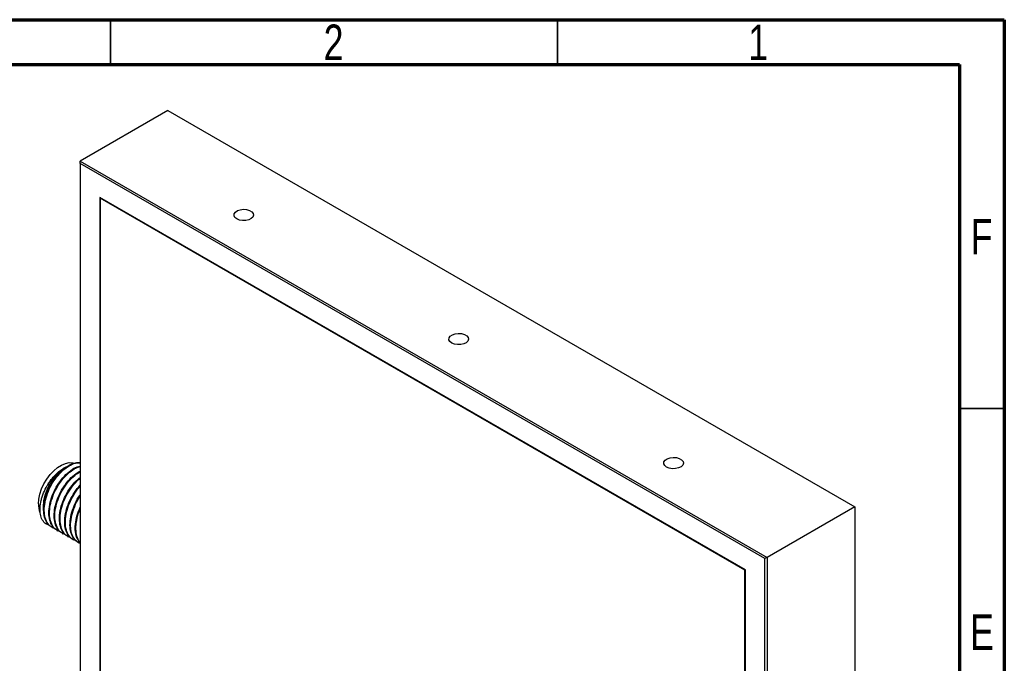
# Model space of a CAD drawing. Header units: millimetres. Extents: x 15 to 415, y 5 to 292.
# Tile 11 of 11: x 305 to 415, y 220 to 292. Entities that reach past the tile are written whole.
import ezdxf

# ---------------------------------------------------------------- set-up
doc = ezdxf.new("R2010")
doc.units = ezdxf.units.MM
doc.styles.add('SLDTEXTSTYLE0', font='TXT', dxfattribs={"width": 0.75})

msp = doc.modelspace()

# ---------------------------------------------------------------- linework, layer by layer
at = {"color": 7, "linetype": 'Continuous', "lineweight": 70}
for p, q in [((15, 292), (415, 292)), ((415, 292), (415, 5)), ((20, 287), (410, 287)), ((410, 287), (410, 10))]:
    msp.add_line(p, q, dxfattribs=at)
at = {"color": 7, "linetype": 'Continuous', "lineweight": 35}
for p, q in [((315, 287), (315, 292)), ((365, 287), (365, 292)), ((410, 248.5), (415, 248.5))]:
    msp.add_line(p, q, dxfattribs=at)
at = {"color": 7, "linetype": 'Continuous', "lineweight": 25}
for p, q in [((321.4311, 281.8507), (311.6211, 276.1876)), ((321.4311, 281.8507), (398.27, 237.4925)), ((311.6211, 275.9154), (311.6211, 276.1876)), ((311.6211, 276.1876), (388.4601, 231.8294)), ((388.2244, 231.6933), (311.6211, 275.9154)), ((311.6211, 275.9154), (311.6211, 187.4568)), ((386.0323, 230.4274), (313.8132, 272.1187)), ((313.8132, 272.1187), (313.8132, 188.7227)), ((313.8603, 272.0915), (313.8603, 272.037)), ((313.9075, 272.0643), (313.8603, 272.037)), ((385.9852, 230.4002), (313.8603, 272.037)), ((313.8603, 272.037), (313.8603, 188.7499)), ((398.27, 237.4925), (388.4601, 231.8294)), ((398.27, 237.4925), (398.27, 148.7618)), ((308.4269, 235.2032), (308.5006, 235.1606)), ((309.0161, 234.8631), (309.0899, 234.8205)), ((309.6054, 234.5229), (309.6791, 234.4803)), ((310.1946, 234.1827), (310.2684, 234.1401)), ((310.7839, 233.8425), (310.8577, 233.8)), ((311.3731, 233.5024), (311.4469, 233.4598)), ((388.4601, 231.8294), (388.2244, 231.6933)), ((388.2244, 143.2347), (388.2244, 231.6933)), ((388.4601, 231.8294), (388.4601, 143.0986)), ((386.0323, 230.4274), (385.9852, 230.4002)), ((385.9852, 147.1131), (385.9852, 230.4002)), ((386.0323, 147.0314), (386.0323, 230.4274))]:
    msp.add_line(p, q, dxfattribs=at)
at = {"color": 7, "linetype": 'Continuous', "lineweight": 25, "flags": 128}
for points in [[(329.1385, 269.6998), (328.9281, 269.87), (328.8248, 270.0703), (328.8398, 270.2792), (328.9714, 270.4739), (329.2054, 270.6334), (329.5165, 270.7404), (329.8709, 270.7833), (330.2302, 270.7575), (330.5555, 270.6657), (330.8116, 270.5179), (330.9706, 270.3301), (331.0154, 270.1226), (330.9411, 269.918), (330.7557, 269.7384), (330.4794, 269.6033), (330.1421, 269.5274), (329.7803, 269.5187), (329.4332, 269.5784), (329.1385, 269.6998)], [(353.1802, 255.8209), (352.9698, 255.991), (352.8664, 256.1914), (352.8814, 256.4002), (353.013, 256.595), (353.2471, 256.7545), (353.5581, 256.8615), (353.9125, 256.9044), (354.2719, 256.8785), (354.5972, 256.7867), (354.8532, 256.6389), (355.0123, 256.4511), (355.057, 256.2437), (354.9827, 256.0391), (354.7974, 255.8595), (354.5211, 255.7244), (354.1837, 255.6484), (353.8219, 255.6398), (353.4749, 255.6994), (353.1802, 255.8209)], [(306.9354, 237.8255), (306.9752, 238.3588), (307.0932, 238.9208), (307.2857, 239.4935), (307.5465, 240.0586), (307.8672, 240.5978), (308.2375, 241.0938), (308.6455, 241.5307), (309.078, 241.8945), (309.5213, 242.1733), (309.961, 242.3584), (310.3829, 242.4436), (310.7737, 242.4264), (310.9143, 242.3921)], [(377.2218, 241.942), (377.0114, 242.1121), (376.9081, 242.3124), (376.923, 242.5213), (377.0547, 242.716), (377.2887, 242.8756), (377.5998, 242.9826), (377.9542, 243.0255), (378.3135, 242.9996), (378.6388, 242.9078), (378.8949, 242.76), (379.0539, 242.5722), (379.0987, 242.3647), (379.0244, 242.1601), (378.839, 241.9806), (378.5627, 241.8455), (378.2254, 241.7695), (377.8636, 241.7608), (377.5165, 241.8205), (377.2218, 241.942)]]:
    msp.add_lwpolyline(points, dxfattribs=at)
at = {"color": 7, "linetype": 'Continuous', "lineweight": 25}
msp.add_arc((309.2499, 237.7569), 2.3156, 178.301482, 202.74759, dxfattribs=at)
for points, knots in [([(308.4439, 235.2322), (308.34, 235.2866), (308.0452, 235.4408), (307.7266, 235.9541), (307.5166, 236.7048), (307.5131, 237.6045), (307.7025, 238.5804), (308.0764, 239.5676), (308.6058, 240.4964), (309.2483, 241.3048), (309.9627, 241.9392), (310.6896, 242.3381), (311.262, 242.5082), (311.5409, 242.4488), (311.6211, 242.4317)], [0, 0, 0, 0, 0.05008597, 0.14202071, 0.23371223, 0.32363015, 0.4156142, 0.5072343, 0.59717827, 0.68920718, 0.78075152, 0.87073018, 0.96279949, 1, 1, 1, 1]), ([(308.7234, 235.0901), (308.5989, 235.1353), (308.2712, 235.2545), (307.8975, 235.7204), (307.6305, 236.4199), (307.5675, 237.2843), (307.6998, 238.2436), (308.0213, 239.2351), (308.5086, 240.1877), (309.1217, 241.0384), (309.8198, 241.7301), (310.5487, 242.2006), (311.1712, 242.4374), (311.4999, 242.4064), (311.6211, 242.395)], [0, 0, 0, 0, 0.05478593, 0.14422384, 0.23436859, 0.32247406, 0.41199444, 0.50210392, 0.59016722, 0.67976587, 0.76983569, 0.85786526, 0.94753795, 1, 1, 1, 1]), ([(307.359, 236.0486), (307.2712, 236.231), (307.2081, 236.4356), (307.1502, 236.7753), (307.1371, 236.8945), (307.1239, 237.1387), (307.1237, 237.2645), (307.142, 237.6523), (307.1815, 237.9275), (307.2778, 238.3422), (307.316, 238.4815), (307.4052, 238.7624), (307.4564, 238.905), (307.6265, 239.3277), (307.7606, 239.6023), (307.9929, 240.0034), (308.0759, 240.1359), (308.2485, 240.3894), (308.3384, 240.5114), (308.5255, 240.746), (308.6226, 240.8586), (308.8242, 241.0742), (308.9283, 241.1764), (309.2423, 241.4596), (309.457, 241.6205), (309.6772, 241.7523)], [0, 0, 0, 0, 0.125, 0.125, 0.1875, 0.1875, 0.25, 0.25, 0.375, 0.375, 0.4375, 0.4375, 0.5, 0.5, 0.625, 0.625, 0.6875, 0.6875, 0.75, 0.75, 0.8125, 0.8125, 0.875, 0.875, 1, 1, 1, 1]), ([(307.5478, 237.1047), (307.5437, 237.1192), (307.478, 237.3518), (307.5053, 237.7404), (307.5708, 238.299), (307.6827, 238.799), (307.9248, 239.4952), (308.3106, 240.2558), (308.8518, 241.011), (309.3301, 241.4916), (309.6105, 241.7022), (309.6772, 241.7523)], [0, 0, 0, 0, 0.01071852, 0.17270766, 0.22473946, 0.34026053, 0.45543472, 0.61753153, 0.78245615, 0.94824858, 1, 1, 1, 1]), ([(309.0332, 234.8921), (308.9292, 234.9464), (308.6345, 235.1006), (308.3159, 235.6139), (308.1058, 236.3646), (308.1024, 237.2643), (308.2918, 238.2402), (308.6658, 239.2276), (309.1949, 240.1554), (309.8384, 240.9678), (310.5487, 241.5875), (311.1544, 241.9575), (311.4821, 242.0197), (311.5861, 242.0395)], [0, 0, 0, 0, 0.05488721, 0.1556348, 0.25611587, 0.35465331, 0.45545494, 0.55585774, 0.65442374, 0.75527453, 0.8555943, 0.95419831, 1, 1, 1, 1]), ([(309.3126, 234.7499), (309.1881, 234.7952), (308.8605, 234.9143), (308.4868, 235.3802), (308.2198, 236.0797), (308.1568, 236.9441), (308.2891, 237.9034), (308.6106, 238.8951), (309.0977, 239.847), (309.7115, 240.7003), (310.4071, 241.3821), (311.0689, 241.8367), (311.4596, 241.946), (311.6211, 241.9912)], [0, 0, 0, 0, 0.05955747, 0.15678489, 0.25478072, 0.35055967, 0.44787675, 0.54583424, 0.64156734, 0.73896951, 0.83688388, 0.93258031, 1, 1, 1, 1]), ([(309.6225, 234.5519), (309.5185, 234.6063), (309.2237, 234.7605), (308.9051, 235.2737), (308.6951, 236.0245), (308.6916, 236.9241), (308.881, 237.9002), (309.255, 238.8869), (309.7844, 239.8173), (310.4268, 240.6194), (311.0625, 241.2049), (311.463, 241.409), (311.6211, 241.4896)], [0, 0, 0, 0, 0.05958865, 0.1689659, 0.27805381, 0.3850316, 0.49446752, 0.60347045, 0.71047925, 0.81996854, 0.92888134, 1, 1, 1, 1]), ([(309.9019, 234.4097), (309.7774, 234.455), (309.4497, 234.5741), (309.076, 235.04), (308.8091, 235.7396), (308.7461, 236.6039), (308.8783, 237.5633), (309.1998, 238.5546), (309.6871, 239.5082), (310.3003, 240.3547), (310.9657, 241.0293), (311.4158, 241.2972), (311.6211, 241.4194)], [0, 0, 0, 0, 0.064803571, 0.170595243, 0.277223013, 0.381438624, 0.487327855, 0.593913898, 0.698079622, 0.804061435, 0.910600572, 1, 1, 1, 1]), ([(309.6772, 241.7523), (309.7763, 241.8213), (309.9139, 241.9171), (310.0472, 241.957), (310.0845, 241.9682)], [0, 0, 0, 0, 0.72035534, 1, 1, 1, 1]), ([(310.2117, 234.2117), (310.1078, 234.2661), (309.813, 234.4203), (309.4944, 234.9336), (309.2843, 235.6843), (309.2809, 236.584), (309.4703, 237.5596), (309.8441, 238.5481), (310.3741, 239.472), (310.9793, 240.2537), (311.4207, 240.6158), (311.6211, 240.7803)], [0, 0, 0, 0, 0.06540323, 0.18545338, 0.30518593, 0.42260248, 0.54271702, 0.66235631, 0.77980688, 0.89998, 1, 1, 1, 1]), ([(310.4911, 234.0696), (310.3666, 234.1148), (310.039, 234.234), (309.6653, 234.6999), (309.3983, 235.3994), (309.3353, 236.2637), (309.4676, 237.2234), (309.7891, 238.2135), (310.276, 239.1712), (310.8908, 240.0025), (311.3625, 240.5236), (311.6135, 240.6873), (311.6211, 240.6923)], [0, 0, 0, 0, 0.07090397, 0.18665452, 0.30331988, 0.417346, 0.5332033, 0.649823, 0.76379454, 0.87975314, 0.99632152, 1, 1, 1, 1]), ([(310.801, 233.8715), (310.697, 233.9259), (310.4022, 234.0801), (310.0836, 234.5934), (309.8736, 235.3441), (309.8701, 236.2441), (310.0598, 237.2187), (310.4324, 238.2109), (310.9668, 239.1209), (311.3824, 239.7072), (311.6203, 239.9177), (311.6211, 239.9185)], [0, 0, 0, 0, 0.07263701, 0.20596503, 0.33894034, 0.46934349, 0.60274302, 0.73561476, 0.86605569, 0.99952028, 1, 1, 1, 1]), ([(311.0804, 233.7294), (310.9559, 233.7746), (310.6282, 233.8938), (310.2546, 234.3597), (309.9876, 235.0592), (309.9245, 235.9238), (310.0571, 236.8822), (310.3773, 237.8772), (310.8691, 238.8169), (311.302, 239.4699), (311.5777, 239.7356), (311.6211, 239.7774)], [0, 0, 0, 0, 0.078657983, 0.20706695, 0.336490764, 0.462986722, 0.591514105, 0.720887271, 0.847322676, 0.975962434, 1, 1, 1, 1]), ([(311.3902, 233.5314), (311.2863, 233.5858), (310.9915, 233.74), (310.6729, 234.2532), (310.4627, 235.0041), (310.4599, 235.9029), (310.647, 236.8821), (311.0294, 237.8574), (311.3743, 238.5307), (311.6028, 238.8149), (311.6211, 238.8377)], [0, 0, 0, 0, 0.08278371, 0.23473641, 0.38628712, 0.53490635, 0.68694055, 0.83837321, 0.98703551, 1, 1, 1, 1]), ([(311.6211, 233.4108), (311.5138, 233.4505), (311.2039, 233.5653), (310.8444, 234.0205), (310.5766, 234.7189), (310.5143, 235.5831), (310.6446, 236.5445), (310.9732, 237.5279), (311.3177, 238.2617), (311.5708, 238.6031), (311.6211, 238.671)], [0, 0, 0, 0, 0.0783809, 0.22629794, 0.37538401, 0.52109741, 0.66915086, 0.81817858, 0.96382224, 1, 1, 1, 1]), ([(311.6211, 233.4593), (311.5004, 233.6079), (311.2378, 233.9311), (311.0554, 234.6696), (311.0497, 235.5612), (311.227, 236.5253), (311.4923, 237.1622), (311.6211, 237.4715)], [0, 0, 0, 0, 0.17800562, 0.38711815, 0.59218579, 0.80196544, 1, 1, 1, 1]), ([(311.6211, 233.5242), (311.5652, 233.5817), (311.355, 233.7978), (311.1745, 234.3893), (311.0983, 235.2415), (311.2462, 236.1993), (311.4351, 236.9005), (311.6098, 237.2391), (311.6211, 237.261)], [0, 0, 0, 0, 0.08237119, 0.3095396, 0.53156896, 0.75716393, 0.98424344, 1, 1, 1, 1]), ([(308.1341, 235.4302), (308.0086, 235.4743), (307.6912, 235.5858), (307.4842, 235.8743), (307.359, 236.0486)], [0, 0, 0, 0, 0.39550416, 1, 1, 1, 1])]:
    msp.add_open_spline(points, degree=3, knots=knots, dxfattribs=at)

# ---------------------------------------------------------------- texts
at = {"color": 7, "linetype": 'Continuous', "lineweight": 0, "char_height": 3.9688, "attachment_point": 2, "style": 'SLDTEXTSTYLE0'}
for s, insert in [('2', (339.96, 291.4544)), ('1', (387.46, 291.4544)), ('F', (412.4577, 269.7044)), ('E', (412.5078, 225.4544))]:
    msp.add_mtext(s, dxfattribs=dict(at, insert=insert))

doc.saveas('drawing.dxf')
